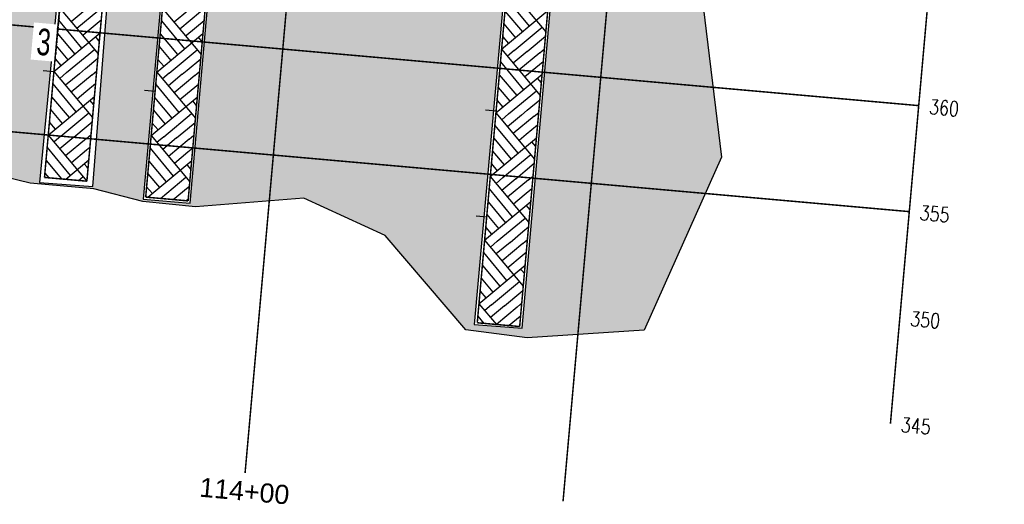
# Model space of a CAD drawing. Header units: feet. Extents: x 1584871 to 2197648, y 451737 to 1226340.
# Tile 22 of 40: x 2196296 to 2196451, y 453970 to 454046. Entities that reach past the tile are written whole.
import ezdxf
from ezdxf.enums import TextEntityAlignment as Align

# ---------------------------------------------------------------- set-up
doc = ezdxf.new("R2010")
doc.units = ezdxf.units.FT
doc.header["$LTSCALE"] = 0.5
doc.header["$MEASUREMENT"] = 0
for name, pattern in [('DASHED2', [0.375, 0.25, -0.125]), ('DGN Style 4', [1.601, 0.8, -0.4, 0.001, -0.4]), ('SOLID', [0])]:
    doc.linetypes.add(name, pattern=pattern)
for name, color, linetype in [('B-6', 92, 'SOLID'), ('B-7', 7, 'SOLID'), ('B-9', 4, 'SOLID')]:
    doc.layers.add(name, color=color, linetype=linetype)
for name, color, linetype, lineweight in [('BR_CENTER LINES', 254, 'DGN Style 4', 13), ('BR_GRID LINES', 253, 'DASHED2', 25), ('BR_TEXT', 141, 'Continuous', 20), ('strat', 7, 'Continuous', 30)]:
    doc.layers.add(name, color=color, linetype=linetype, lineweight=lineweight)
doc.layers.add('paper', color=1, linetype='Continuous', lineweight=30, plot=False)
doc.styles.add('Arial', font='arial.ttf', dxfattribs={"height": 0.0556})
doc.styles.add('ROMAND', font='romand', dxfattribs={"height": 1})
doc.styles.add('Style-ENGINEERING', font='ENGINEERING.shx')

msp = doc.modelspace()

# ---------------------------------------------------------------- hatches: boundary and pattern name
at = {"layer": 'strat', "lineweight": 25, "transparency": 33554559}
h = msp.add_hatch(dxfattribs=at)
h.set_pattern_fill('AR-PARQ1', color=256, scale=0.65, angle=39.916700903)
h.set_pattern_definition([(129.9167009, (359759.485, -176921.159), (-10.98748067, 0.977378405), [7.8, -7.8]), (129.9167009, (359760.482, -176920.325), (-10.98748067, 0.977378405), [7.8, -7.8]), (129.9167009, (359761.479, -176919.491), (-10.98748067, 0.977378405), [7.8, -7.8]), (129.9167009, (359762.476, -176918.657), (-10.98748067, 0.977378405), [7.8, -7.8]), (129.9167009, (359763.473, -176917.823), (-10.98748067, 0.977378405), [7.8, -7.8]), (129.9167009, (359764.47, -176916.9885), (-10.98748067, 0.977378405), [7.8, -7.8]), (129.9167009, (359765.4674, -176916.154), (-10.98748067, 0.977378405), [7.8, -7.8]), (39.9167009, (359754.48, -176915.177), (10.98748067, -0.977378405), [7.8, -7.8]), (39.9167009, (359753.646, -176914.18), (10.98748067, -0.977378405), [7.8, -7.8]), (39.9167009, (359752.8116, -176913.183), (10.98748067, -0.977378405), [7.8, -7.8]), (39.9167009, (359751.9774, -176912.186), (10.98748067, -0.977378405), [7.8, -7.8]), (39.9167009, (359751.143, -176911.189), (10.98748067, -0.977378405), [7.8, -7.8]), (39.9167009, (359750.309, -176910.1916), (10.98748067, -0.977378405), [7.8, -7.8]), (39.9167009, (359749.475, -176909.1945), (10.98748067, -0.977378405), [7.8, -7.8])])
h.paths.add_polyline_path([(2196007.3467682, 454120.484255), (2196030.1333883, 454118.0060491), (2196039.6101074, 454116.9336751), (2196046.7212687, 454116.1700482), (2196050.6812537, 454115.5545004), (2196055.9528129, 454114.3562769), (2196065.0859386, 454112.0435734), (2196072.5035993, 454110.1932023), (2196075.0262406, 454109.554346), (2196071.7049104, 454074.440159), (2196079.1727094, 454073.9124433), (2196082.1450645, 454108.6342873), (2196083.3770219, 454106.1958505), (2196086.0715767, 454103.5807654), (2196089.1850214, 454101.8455591), (2196086.2295054, 454068.2525366), (2196093.8261691, 454067.528233), (2196096.7158896, 454100.0772166), (2196096.7431281, 454100.5357453), (2196099.5734398, 454099.7956713), (2196104.316103, 454098.3927852), (2196108.6566923, 454097.3060766), (2196113.6049082, 454096.073739), (2196116.1325799, 454095.4585903), (2196119.9478637, 454094.8111728), (2196123.4698526, 454094.3854599), (2196130.7827166, 454093.69712), (2196140.3992306, 454092.8636904), (2196149.4952713, 454092.2831082), (2196154.5409053, 454091.8650768), (2196161.3887699, 454091.0767136), (2196165.8309648, 454090.6183819), (2196169.6764195, 454090.0869602), (2196173.5397349, 454089.4519449), (2196177.1913545, 454088.6833506), (2196179.76999, 454088.0714153), (2196181.6415274, 454087.5988826), (2196182.9841844, 454087.2040024), (2196186.7724765, 454085.7346425), (2196181.0299881, 454022.1118598), (2196188.6986087, 454021.5484116), (2196188.9573271, 454017.9125612), (2196188.5314534, 454011.393606), (2196187.5871218, 454002.9426883), (2196193.2742724, 454001.9234182), (2196199.4172282, 454001.697839), (2196205.4937114, 454071.0440945), (2196211.97065, 454071.2331719), (2196221.3775175, 454071.854547), (2196233.4993818, 454072.9001484), (2196243.8398772, 454073.8996919), (2196258.6367311, 454075.4535316), (2196271.8678818, 454077.4123517), (2196287.9506045, 454081.1931672), (2196294.3943406, 454083.0946535), (2196298.729992, 454084.3303248), (2196303.7319538, 454085.3787369), (2196305.7572192, 454085.864508), (2196299.3919318, 454020.5826539), (2196307.7811475, 454019.9474861), (2196313.0402568, 454086.6805969), (2196315.8477077, 454086.9907845), (2196318.9050163, 454087.1704933), (2196320.821737, 454087.1841787), (2196321.880405, 454087.2824206), (2196315.6745973, 454017.9475928), (2196323.0261471, 454017.3220157), (2196329.2336596, 454087.5136356), (2196331.1028588, 454087.7927068), (2196334.0234112, 454088.5387994), (2196336.4486195, 454089.4752563), (2196337.8889717, 454090.1390777), (2196340.1785598, 454091.6479642), (2196342.0299078, 454092.9932721), (2196343.6818074, 454094.3747491), (2196345.564941, 454096.2974575), (2196348.3486507, 454099.8769432), (2196349.4455485, 454101.242843), (2196350.7995695, 454102.7549303), (2196351.9224763, 454103.8026473), (2196353.5879178, 454105.228004), (2196356.2128474, 454107.1973359), (2196358.10721, 454108.4632157), (2196360.1017471, 454109.7799497), (2196357.2804012, 454079.2298126), (2196364.6081163, 454078.5680023), (2196367.8215502, 454113.752708), (2196368.1420693, 454114.0889345), (2196371.9376721, 454116.3879428), (2196375.8026233, 454118.3948845), (2196378.4420994, 454119.8437296), (2196367.5224, 453998.3097374), (2196375.0228817, 453997.7452314), (2196385.848398, 454120.2988605), (2196386.5609107, 454119.9888752), (2196387.6265086, 454119.257052), (2196388.1264339, 454118.6371796), (2196389.1865483, 454116.9194515), (2196391.3193557, 454110.0103345), (2196393.4615686, 454103.0184291), (2196395.6425059, 454098.254775), (2196399.3950264, 454091.4384548), (2196402.8276623, 454086.4040497), (2196405.9115073, 454082.7205727), (2196410.2029814, 454077.0265073), (2196401.6882306, 454061.9295593), (2196406.2334168, 454024.5062347), (2196394.1391948, 453997.4436442), (2196375.8193284, 453996.2251351), (2196366.1785957, 453997.5005763), (2196353.54461, 454012.2823438), (2196340.8058287, 454018.1039142), (2196323.8556545, 454016.7264824), (2196315.5916596, 454017.6113141), (2196307.9247938, 454019.5537272), (2196297.9433409, 454020.4512675), (2196263.3167095, 454028.8828891), (2196224.5790708, 454021.2972295), (2196200.2465452, 454000.948363), (2196191.6298567, 454000.4579775), (2196182.5102913, 454003.8372986), (2196180.9593795, 454021.352229), (2196166.2377799, 454036.5368134), (2196146.9275707, 454060.9561424), (2196125.5449726, 454069.5456492), (2196094.4064843, 454067.0116979), (2196085.818817, 454068.1568895), (2196078.9387635, 454073.2954702), (2196071.2255002, 454073.9704694), (2196039.6852113, 454081.7023093), (2196025.6984963, 454090.9394117), (2196007.1281737, 454093.9321949), (2196010.7514095, 454105.474102)])

# ---------------------------------------------------------------- linework, layer by layer
at = {"layer": 'B-6', "const_width": 0.2333333}
for points in [[(2196322.2233182, 454087.6666377), (2196316.0505756, 454018.2739746)], [(2196322.6910218, 454017.6832816), (2196328.8637644, 454087.0759447)], [(2196316.0505756, 454018.2739746), (2196322.6910218, 454017.6832816)]]:
    msp.add_lwpolyline(points, dxfattribs=at)
at = {"layer": 'B-6'}
for points in [[(2196318.6791598, 454047.8239606), (2196324.7289129, 454040.5928213)], [(2196322.6634275, 454047.4695445), (2196320.4940857, 454045.6546186)], [(2196318.5049053, 454045.8650287), (2196322.1318037, 454041.4931429)], [(2196324.6555613, 454047.2923366), (2196321.4015487, 454044.5699477)], [(2196325.1995146, 454045.8832262), (2196322.5174297, 454043.6581796), (2196322.3090116, 454043.4852768)], [(2196317.7931201, 454037.8632913), (2196325.0242595, 454043.9130444)], [(2196318.3247439, 454043.8396926), (2196321.0471328, 454040.5856799)], [(2196324.9056286, 454042.5794212), (2196324.3011455, 454043.3080689)], [(2196318.147536, 454041.8475588), (2196319.9624619, 454039.678217)], [(2196319.7520518, 454037.6890366), (2196324.1239376, 454041.315935)], [(2196317.9673746, 454039.8222227), (2196318.877791, 454038.770754)], [(2196321.7773879, 454037.5088752), (2196322.5541827, 454038.1587613), (2196324.6698436, 454039.9287764)], [(2196317.7931201, 454037.8632913), (2196323.8428733, 454030.632152)], [(2196319.7520518, 454037.6890366), (2196318.7005831, 454036.7786201)], [(2196321.7773879, 454037.5088752), (2196319.6080461, 454035.6939492)], [(2196323.7695217, 454037.3316673), (2196320.515509, 454034.6092783)], [(2196323.7695217, 454037.3316673), (2196324.4926357, 454037.9366426)], [(2196315.8671967, 454035.0227635), (2196317.5273082, 454034.8750902)], [(2196317.6188657, 454035.9043594), (2196321.2457641, 454031.5324736)], [(2196324.313475, 454035.9225568), (2196322.5787452, 454034.4834321), (2196321.422972, 454033.5246074)], [(2196316.9070805, 454027.902622), (2196324.1382198, 454033.9523751)], [(2196317.4387043, 454033.8790233), (2196320.1610932, 454030.6250106)], [(2196324.019589, 454032.6187519), (2196323.4151059, 454033.3473995)], [(2196317.2614964, 454031.8868894), (2196319.0764223, 454029.7175476)], [(2196318.8660121, 454027.7283672), (2196323.237898, 454031.3552656)], [(2196317.081335, 454029.8615533), (2196317.9917514, 454028.8100846)], [(2196320.8913482, 454027.5482058), (2196322.615454, 454028.9906361), (2196323.783804, 454029.9681071)], [(2196316.9070805, 454027.902622), (2196322.9568337, 454020.6714827)], [(2196318.8660121, 454027.7283672), (2196317.8145435, 454026.8179508)], [(2196320.8913482, 454027.5482058), (2196318.7220065, 454025.7332799)], [(2196322.8834821, 454027.3709979), (2196319.6294694, 454024.648609)], [(2196322.8834821, 454027.3709979), (2196323.606596, 454027.9759732)], [(2196316.7328261, 454025.94369), (2196320.3597245, 454021.5718042)], [(2196323.4274354, 454025.9618875), (2196322.6400607, 454025.3086846), (2196320.5369324, 454023.5639381)], [(2196316.3825975, 454018.24444), (2196323.2521802, 454023.9917058)], [(2196316.5526647, 454023.9183539), (2196319.2750536, 454020.6643412)], [(2196323.1335493, 454022.6580825), (2196322.653911, 454023.2362416), (2196322.5290663, 454023.3867302)], [(2196316.3754567, 454021.9262201), (2196318.1903827, 454019.7568783)], [(2196318.3442964, 454018.0699394), (2196322.3518584, 454021.3945963)], [(2196316.1952954, 454019.900884), (2196317.1057118, 454018.8494153)], [(2196320.3668656, 454017.8900241), (2196322.6767252, 454019.8225108), (2196322.8977644, 454020.0074377)], [(2196322.3589995, 454017.7128162), (2196322.6889794, 454017.9888857), (2196322.7205564, 454018.0153039)]]:
    msp.add_lwpolyline(points, dxfattribs=at)
at = {"layer": 'B-7', "const_width": 0.2333333}
for points in [[(2196306.1049185, 454087.7618329), (2196300.1979878, 454021.3573706)], [(2196306.838434, 454020.7666775), (2196312.7453648, 454087.1711398)], [(2196300.1979878, 454021.3573706), (2196306.838434, 454020.7666775)]]:
    msp.add_lwpolyline(points, dxfattribs=at)
at = {"layer": 'B-7'}
for points in [[(2196302.5607601, 454047.9191557), (2196308.6105133, 454040.6880164)], [(2196306.5450278, 454047.5647397), (2196304.375686, 454045.7498137)], [(2196308.5371617, 454047.3875317), (2196305.283149, 454044.6651428)], [(2196302.3865056, 454045.9602239), (2196306.0134041, 454041.588338)], [(2196309.081115, 454045.9784213), (2196306.5850678, 454043.9077109), (2196306.190612, 454043.5804719)], [(2196301.6747205, 454037.9584864), (2196308.9058598, 454044.0082395)], [(2196302.2063442, 454043.9348878), (2196304.9287332, 454040.6808751)], [(2196308.7872289, 454042.6746164), (2196308.1827459, 454043.403264)], [(2196302.0291363, 454041.9427539), (2196303.8440623, 454039.7734121)], [(2196303.6336521, 454037.7842317), (2196308.0055379, 454041.4111301)], [(2196301.8489749, 454039.9174178), (2196302.7593914, 454038.8659491)], [(2196305.6589882, 454037.6040703), (2196306.6450527, 454038.4290366), (2196308.5514439, 454040.0239716)], [(2196300.0146089, 454038.1061594), (2196301.6747205, 454037.9584862)], [(2196301.6747205, 454037.9584864), (2196307.7244737, 454030.7273471)], [(2196303.6336521, 454037.7842317), (2196302.5821834, 454036.8738153)], [(2196305.6589882, 454037.6040703), (2196303.4896464, 454035.7891444)], [(2196307.6511221, 454037.4268624), (2196304.3971094, 454034.7044735)], [(2196307.6511221, 454037.4268624), (2196308.374236, 454038.0318377)], [(2196301.500466, 454035.9995545), (2196305.1273644, 454031.6276687)], [(2196308.1950754, 454036.0177519), (2196306.6851679, 454034.7651389), (2196305.3045724, 454033.6198026)], [(2196300.7886809, 454027.9978171), (2196308.0198202, 454034.0475702)], [(2196301.3203046, 454033.9742184), (2196304.0426936, 454030.7202057)], [(2196307.9011893, 454032.713947), (2196307.2967062, 454033.4425946)], [(2196301.1430967, 454031.9820845), (2196302.9580227, 454029.8127428)], [(2196302.7476125, 454027.8235624), (2196307.1194983, 454031.4504608)], [(2196300.9629353, 454029.9567484), (2196301.8733518, 454028.9052798)], [(2196304.7729486, 454027.643401), (2196306.7450775, 454029.2933336), (2196307.6654043, 454030.0633022)], [(2196300.7886809, 454027.9978171), (2196306.838434, 454020.7666778)], [(2196302.7476125, 454027.8235624), (2196301.6961438, 454026.9131459)], [(2196304.7729486, 454027.643401), (2196302.6036068, 454025.828475)], [(2196306.7650825, 454027.466193), (2196303.5110698, 454024.7438041)], [(2196306.7650825, 454027.466193), (2196307.4881964, 454028.0711684)], [(2196300.6144264, 454026.0388852), (2196304.2413248, 454021.6669994)], [(2196307.3090358, 454026.0570826), (2196306.7852679, 454025.622567), (2196304.4185328, 454023.6591332)], [(2196300.4375852, 454024.0132537), (2196302.8545352, 454021.1210605)], [(2196303.5182106, 454021.0620241), (2196307.1337806, 454024.0869009)], [(2196307.0151497, 454022.7532777), (2196306.8140288, 454022.99571), (2196306.4106666, 454023.4819253)], [(2196300.2603773, 454022.0211199), (2196300.8642459, 454021.2981044)], [(2196305.5048111, 454020.8853084), (2196306.2334587, 454021.4897914)]]:
    msp.add_lwpolyline(points, dxfattribs=at)
at = {"layer": 'B-9', "const_width": 0.2333333}
for points in [[(2196378.8832636, 454121.1112152), (2196367.9849763, 453998.5949822)], [(2196374.6254226, 453998.0042892), (2196385.5237098, 454120.5205221)], [(2196367.9849763, 453998.5949822), (2196374.6254226, 453998.0042892)]]:
    msp.add_lwpolyline(points, dxfattribs=at)
at = {"layer": 'B-9'}
for points in [[(2196372.6809863, 454051.3865301), (2196378.7307395, 454044.1553908)], [(2196372.5067318, 454049.4275981), (2196376.1336303, 454045.0557123)], [(2196371.7949467, 454041.4258608), (2196379.026086, 454047.475614)], [(2196372.3265704, 454047.402262), (2196375.0489594, 454044.1482493)], [(2196372.1493625, 454045.4101282), (2196373.9642885, 454043.2407864)], [(2196373.7538783, 454041.251606), (2196378.1257641, 454044.8785044)], [(2196371.9692011, 454043.3847921), (2196372.8796176, 454042.3333234)], [(2196375.7792144, 454041.0714446), (2196376.1249707, 454041.360713), (2196378.6716701, 454043.4913458)], [(2196371.7949467, 454041.4258608), (2196377.8446999, 454034.1947215)], [(2196373.7538783, 454041.251606), (2196372.7024097, 454040.3411895)], [(2196377.7713483, 454040.8942367), (2196378.4944622, 454041.499212)], [(2196375.7792144, 454041.0714446), (2196373.6098726, 454039.2565186)], [(2196377.7713483, 454040.8942367), (2196374.5173356, 454038.1718477)], [(2196371.6206922, 454039.4669288), (2196375.2475907, 454035.095043)], [(2196378.3153016, 454039.4851262), (2196375.993481, 454037.5589535), (2196375.4247986, 454037.0871768)], [(2196370.9089071, 454031.4651915), (2196378.1400464, 454037.5149447)], [(2196371.4405308, 454037.4415927), (2196374.1629198, 454034.18758)], [(2196378.0214155, 454036.1813213), (2196377.4169324, 454036.9099689)], [(2196371.2633229, 454035.4494588), (2196373.0782489, 454033.280117)], [(2196372.8678387, 454031.2909366), (2196377.2397245, 454034.917835)], [(2196374.8931748, 454031.1107752), (2196375.7966025, 454031.8666056), (2196377.7856305, 454033.5306765)], [(2196369.2783302, 454031.9448867), (2196370.9384417, 454031.7972134)], [(2196371.0831615, 454033.4241227), (2196371.993578, 454032.372654)], [(2196370.9089071, 454031.4651915), (2196376.9586603, 454024.2340522)], [(2196372.8678387, 454031.2909366), (2196371.81637, 454030.3805202)], [(2196374.8931748, 454031.1107752), (2196372.723833, 454029.2958493)], [(2196376.8853087, 454030.9335673), (2196373.631296, 454028.2111784)], [(2196376.8853087, 454030.9335673), (2196377.6084226, 454031.5385426)], [(2196370.7346526, 454029.5062594), (2196374.361551, 454025.1343736)], [(2196377.429262, 454029.5244569), (2196375.6649732, 454028.0608102), (2196374.538759, 454027.1265075)], [(2196370.0228675, 454021.5045222), (2196377.2540068, 454027.5542754)], [(2196370.5544912, 454027.4809233), (2196373.2768801, 454024.2269106)], [(2196377.1353759, 454026.2206519), (2196376.5308928, 454026.9492996)], [(2196370.3772833, 454025.4887895), (2196372.1922092, 454023.3194477)], [(2196371.9817991, 454021.3302673), (2196376.3536849, 454024.9571657)], [(2196370.1971219, 454023.4634534), (2196371.1075383, 454022.4119847)], [(2196374.0071352, 454021.1501059), (2196375.4682343, 454022.3724982), (2196376.8995909, 454023.5700071)], [(2196370.0228675, 454021.5045222), (2196376.0726207, 454014.2733829)], [(2196371.9817991, 454021.3302673), (2196370.9303304, 454020.4198508)], [(2196374.0071352, 454021.1501059), (2196371.8377934, 454019.3351799)], [(2196375.9992691, 454020.972898), (2196376.722383, 454021.5778733)], [(2196375.9992691, 454020.972898), (2196372.7452564, 454018.250509)], [(2196376.5432224, 454019.5637875), (2196375.3364655, 454018.562667), (2196373.6527193, 454017.1658381)], [(2196369.848613, 454019.5455901), (2196373.4755114, 454015.1737043)], [(2196369.1368279, 454011.5438529), (2196376.3679672, 454017.5936061)], [(2196369.6684516, 454017.520254), (2196372.3908405, 454014.2662413)], [(2196376.2493363, 454016.2599826), (2196375.6448532, 454016.9886302)], [(2196367.8015975, 454015.3437711), (2196369.461709, 454015.1960978)], [(2196369.4912437, 454015.5281201), (2196371.3061696, 454013.3587783)], [(2196371.0957595, 454011.3695979), (2196375.4676453, 454014.9964964)], [(2196369.3110823, 454013.502784), (2196370.2214987, 454012.4513154)], [(2196373.1210956, 454011.1894365), (2196375.1398661, 454012.8783908), (2196376.0135513, 454013.6093378)], [(2196369.1368279, 454011.543853), (2196375.186581, 454004.3127136)], [(2196371.0957595, 454011.3695979), (2196370.0442908, 454010.4591815)], [(2196373.1210956, 454011.1894365), (2196370.9517538, 454009.3745106)], [(2196375.1132294, 454011.0122286), (2196371.8592168, 454008.2898397)], [(2196375.1132294, 454011.0122286), (2196375.8363434, 454011.6172039)], [(2196368.9625734, 454009.5849207), (2196372.5894718, 454005.2130349)], [(2196375.6571828, 454009.6031182), (2196375.0079577, 454009.0645237), (2196372.7666797, 454007.2051688)], [(2196368.2507883, 454001.5831836), (2196375.4819276, 454007.6329368)], [(2196368.782412, 454007.5595846), (2196371.5048009, 454004.305572)], [(2196375.3632967, 454006.2993132), (2196374.9303678, 454006.8211684), (2196374.7588136, 454007.0279609)], [(2196368.6052041, 454005.5674508), (2196370.42013, 454003.398109)], [(2196370.2097199, 454001.4089286), (2196374.5816057, 454005.035827)], [(2196368.4250427, 454003.5421147), (2196369.3354591, 454002.490646)], [(2196372.235056, 454001.2287672), (2196374.8114979, 454003.3842834), (2196375.1275117, 454003.6486685)], [(2196368.2507883, 454001.5831837), (2196370.9731778, 453998.3291703)], [(2196370.2097199, 454001.4089286), (2196369.1582512, 454000.4985121)], [(2196372.235056, 454001.2287672), (2196370.0657142, 453999.4138412)], [(2196374.2271898, 454001.0515593), (2196370.9731771, 453998.3291704)], [(2196374.2271898, 454001.0515593), (2196374.7458242, 454001.4854619), (2196374.9503038, 454001.6565346)], [(2196368.079854, 453999.6239561), (2196369.0082087, 453998.5039618)], [(2196374.7711431, 453999.6424488), (2196374.6794499, 453999.5663805), (2196372.9736116, 453998.1512241)]]:
    msp.add_lwpolyline(points, dxfattribs=at)
at = {"layer": 'BR_CENTER LINES'}
msp.add_line((2196314.6494463, 454182.6585023), (2196302.0157319, 454040.6329656), dxfattribs=at)
at = {"layer": 'BR_GRID LINES', "ltscale": 0.052083, "const_width": 0.2333333}
for points in [[(2196331.6160379, 453975.0581758), (2196350.8135629, 454190.8726783)], [(2196381.4193846, 453970.6279777), (2196400.6169096, 454186.4424802)], [(2196432.699464, 453982.7988952), (2196450.4202563, 454182.0122821)], [(2195590.4727678, 454107.9156091), (2196437.1296621, 454032.602242)], [(2195588.9960351, 454091.3144935), (2196435.6529294, 454016.0011264)]]:
    msp.add_lwpolyline(points, dxfattribs=at)
at = {"layer": 'paper'}
for points in [[(2196378.4420994, 454119.8437296), (2196367.5224, 453998.3097374), (2196375.0228817, 453997.7452314), (2196385.848398, 454120.2988605)], [(2196321.880405, 454087.2824206), (2196315.6745973, 454017.9475928), (2196323.0261471, 454017.3220157), (2196329.2336596, 454087.5136356)], [(2196305.7572192, 454085.864508), (2196299.3919318, 454020.5826539), (2196307.7811475, 454019.9474861), (2196313.0402568, 454086.6805969)], [(2196401.6882306, 454061.9295593), (2196406.2334168, 454024.5062347), (2196394.1391948, 453997.4436442), (2196375.8193284, 453996.2251351), (2196366.1785957, 453997.5005763), (2196353.54461, 454012.2823438), (2196340.8058287, 454018.1039142), (2196323.8556545, 454016.7264824), (2196315.5916596, 454017.6113141), (2196307.9247938, 454019.5537272), (2196297.9433409, 454020.4512675), (2196263.3167095, 454028.8828891)]]:
    msp.add_lwpolyline(points, dxfattribs=at)

# ---------------------------------------------------------------- texts
at = {"style": 'ROMAND', "width": 0.78}
for s, p in [('360', (2196438.7897737, 454032.4545687)), ('355', (2196437.313041, 454015.8534531)), ('350', (2196435.8363083, 453999.2523375)), ('345', (2196434.3595756, 453982.651222))]:
    msp.add_text(s, height=2.325, rotation=354.916700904, dxfattribs=at).set_placement(p, align=Align.MIDDLE_LEFT)
at = {"layer": 'BR_TEXT', "style": 'Arial'}
msp.add_text('114+00', height=3, rotation=354.916700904, dxfattribs=at).set_placement((2196324.6305697, 453974.3632212), align=Align.TOP_LEFT)

# ---------------------------------------------------------------- next in the draw order: texts
at = {"layer": 'BR_TEXT', "insert": (2196300.2810636, 454044.6414082), "char_height": 4.16666625, "width": 1.954166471, "attachment_point": 2, "rotation": 354.916700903, "style": 'Style-ENGINEERING', "bg_fill": 3, "box_fill_scale": 1.2, "bg_fill_color": 256, "bg_fill_transparency": 0}
msp.add_mtext('\\W0.7000;3', dxfattribs=at)

doc.saveas('drawing.dxf')
